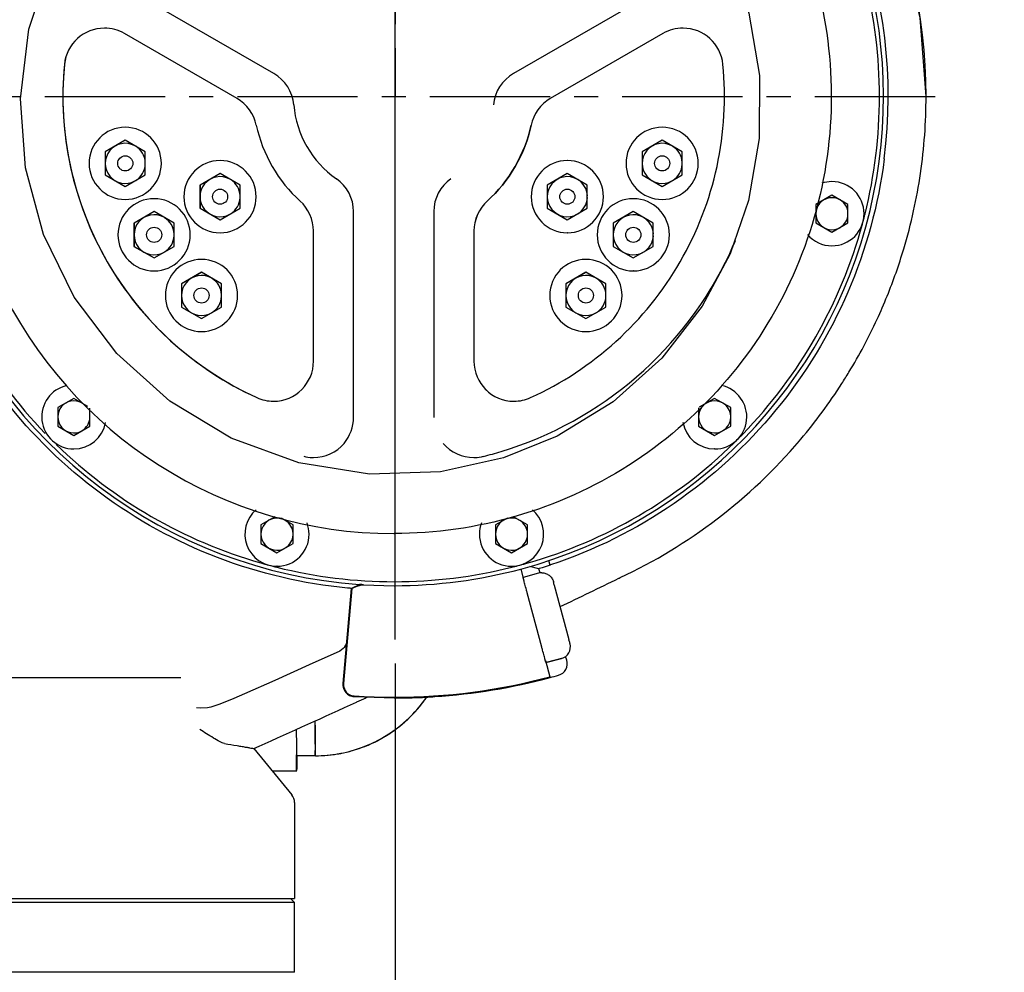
# Model space of a CAD drawing. Header units: millimetres. Extents: x 4086 to 10416, y 123 to 1549.
# Tile 103 of 256: x 7012 to 7074, y 703 to 762. Entities that reach past the tile are written whole.
import ezdxf

# ---------------------------------------------------------------- set-up
doc = ezdxf.new("R2010")
doc.units = ezdxf.units.MM
doc.linetypes.add('CENTER', pattern=[0.6, 0.375, -0.075, 0.075, -0.075])
for name, color, linetype in [('中心线', 7, 'Continuous'), ('外形图', 7, 'Continuous'), ('尺寸标注', 7, 'Continuous')]:
    doc.layers.add(name, color=color, linetype=linetype)
doc.styles.add('思源黑', font='SourceHanSansCN-Normal.ttf')
doc.dimstyles.new('尺寸标注_1_4比例中六', dxfattribs={"dimtxt": 10, "dimasz": 8, "dimexe": 2, "dimexo": 1.5, "dimgap": 1, "dimtad": 1, "dimdec": 1, "dimlfac": 4, "dimdsep": 46, "dimtxsty": '思源黑', "dimcen": 0.09, "dimadec": 0, "dimazin": 0, "dimtp": 0.01, "dimtm": 0.01, "dimtfac": 1, "dimtdec": 1, "dimtofl": 0, "dimtmove": 0, "dimatfit": 3, "dimfxl": 1, "dimtolj": 1, "dimarcsym": 0})

# ---------------------------------------------------------------- blocks, each defined once
blk = doc.blocks.new('*D637')
at = {"layer": 'Defpoints', "color": 0}
for p in [(7035.562, 723.656), (6993.033, 627.341), (6993.033, 586.627)]:
    blk.add_point(p, dxfattribs=at)
at = {"layer": '尺寸标注', "color": 0, "lineweight": -2}
for p, q in [((7035.562, 722.156), (7035.562, 584.627)), ((6993.033, 625.841), (6993.033, 584.627)), ((7027.562, 586.627), (7001.033, 586.627))]:
    blk.add_line(p, q, dxfattribs=at)
at = {"layer": '尺寸标注', "color": 0}
for points in [[(7001.033, 587.96), (7001.033, 585.293), (6993.033, 586.627)], [(7027.562, 585.293), (7027.562, 587.96), (7035.562, 586.627)]]:
    blk.add_solid(points, dxfattribs=at)
at = {"layer": '尺寸标注', "color": 0, "insert": (7014.949, 592.804), "char_height": 10, "attachment_point": 5, "style": '思源黑'}
blk.add_mtext('\\A1;170', dxfattribs=at)
blk = doc.blocks.new('*D638')
at = {"layer": 'Defpoints', "color": 0}
for p in [(7256.283, 979.882), (6993.033, 633.257), (6993.033, 567.419)]:
    blk.add_point(p, dxfattribs=at)
at = {"layer": '尺寸标注', "color": 0, "lineweight": -2}
for p, q in [((7256.283, 978.382), (7256.283, 565.419)), ((6993.033, 631.757), (6993.033, 565.419)), ((7248.283, 567.419), (7001.033, 567.419))]:
    blk.add_line(p, q, dxfattribs=at)
at = {"layer": '尺寸标注', "color": 0}
for points in [[(7001.033, 568.752), (7001.033, 566.085), (6993.033, 567.419)], [(7248.283, 566.085), (7248.283, 568.752), (7256.283, 567.419)]]:
    blk.add_solid(points, dxfattribs=at)
at = {"layer": '尺寸标注', "color": 0, "insert": (7124.658, 573.603), "char_height": 10, "attachment_point": 5, "style": '思源黑'}
blk.add_mtext('\\A1;1053', dxfattribs=at)
blk = doc.blocks.new('*D642')
at = {"layer": 'Defpoints', "color": 0}
for p in [(7068.772, 1016.257), (6856.27, 632.507), (6943.654, 632.507)]:
    blk.add_point(p, dxfattribs=at)
at = {"layer": '尺寸标注', "color": 0, "lineweight": -2}
for p, q in [((7067.272, 1016.257), (6854.27, 1016.257)), ((6856.27, 1008.257), (6856.27, 640.507)), ((6942.154, 632.507), (6854.27, 632.507))]:
    blk.add_line(p, q, dxfattribs=at)
at = {"layer": '尺寸标注', "color": 0}
for points in [[(6857.603, 1008.257), (6854.936, 1008.257), (6856.27, 1016.257)], [(6854.936, 640.507), (6857.603, 640.507), (6856.27, 632.507)]]:
    blk.add_solid(points, dxfattribs=at)
at = {"layer": '尺寸标注', "color": 0, "insert": (6850.085, 824.382), "char_height": 10, "attachment_point": 5, "rotation": 90, "style": '思源黑'}
blk.add_mtext('\\A1;1535', dxfattribs=at)

msp = doc.modelspace()

# ---------------------------------------------------------------- linework, layer by layer
at = {"layer": '中心线', "linetype": 'CENTER', "ltscale": 20}
msp.add_line((7035.501, 952.507), (7035.562, 757.501), dxfattribs=at)
at = {"layer": '外形图', "color": 7}
msp.add_line((7035.562, 723.656), (7035.562, 791.347), dxfattribs=at)
at = {"layer": '外形图', "color": 7, "linetype": 'Continuous'}
for p, q in [((7027.994, 758.932), (7016.883, 765.347)), ((7054.041, 765.347), (7042.931, 758.932)), ((7025.703, 757.37), (7018.675, 761.427)), ((7052.254, 761.427), (7045.226, 757.37)), ((7018.729, 755.584), (7018.724, 755.584)), ((7052.204, 755.584), (7052.199, 755.584)), ((7018.724, 754.777), (7017.474, 754.056)), ((7018.725, 754.775), (7017.478, 754.056)), ((7019.974, 754.056), (7018.724, 754.777)), ((7052.199, 754.777), (7050.949, 754.056)), ((7052.2, 754.775), (7050.954, 754.056)), ((7053.449, 754.056), (7052.199, 754.777)), ((7017.474, 754.056), (7017.474, 752.612)), ((7017.474, 754.056), (7017.478, 754.056)), ((7017.478, 754.056), (7017.478, 752.612)), ((7019.974, 752.612), (7019.974, 754.056)), ((7050.949, 754.056), (7050.954, 754.056)), ((7050.949, 754.056), (7050.949, 752.612)), ((7050.954, 754.056), (7050.954, 752.612)), ((7053.449, 752.612), (7053.449, 754.056)), ((7024.641, 753.507), (7024.636, 753.507)), ((7046.292, 753.507), (7046.287, 753.507)), ((7024.636, 752.701), (7023.386, 751.979)), ((7024.637, 752.699), (7023.391, 751.979)), ((7025.886, 751.979), (7024.636, 752.701)), ((7046.287, 752.701), (7045.037, 751.979)), ((7046.288, 752.699), (7045.041, 751.979)), ((7047.537, 751.979), (7046.287, 752.701)), ((7017.474, 752.612), (7018.724, 751.891)), ((7017.474, 752.612), (7017.478, 752.612)), ((7017.478, 752.612), (7018.725, 751.893)), ((7018.724, 751.891), (7019.974, 752.612)), ((7050.949, 752.612), (7050.954, 752.612)), ((7050.949, 752.612), (7052.199, 751.891)), ((7050.954, 752.612), (7052.2, 751.893)), ((7052.199, 751.891), (7053.449, 752.612)), ((7062.791, 752.196), (7062.787, 752.196)), ((7023.386, 751.979), (7023.391, 751.979)), ((7023.386, 751.979), (7023.386, 750.535)), ((7023.391, 751.979), (7023.391, 750.535)), ((7025.886, 750.535), (7025.886, 751.979)), ((7045.037, 751.979), (7045.041, 751.979)), ((7045.037, 751.979), (7045.037, 750.535)), ((7045.041, 751.979), (7045.041, 750.535)), ((7047.537, 750.535), (7047.537, 751.979)), ((7018.729, 751.084), (7018.724, 751.084)), ((7020.528, 751.132), (7020.523, 751.132)), ((7050.406, 751.132), (7050.401, 751.132)), ((7052.204, 751.084), (7052.199, 751.084)), ((7062.786, 751.35), (7061.786, 750.773)), ((7062.787, 751.349), (7061.789, 750.773)), ((7063.786, 750.773), (7062.786, 751.35)), ((7020.523, 750.326), (7019.273, 749.604)), ((7020.524, 750.324), (7019.277, 749.604)), ((7021.773, 749.604), (7020.523, 750.326)), ((7023.386, 750.535), (7024.636, 749.814)), ((7023.386, 750.535), (7023.391, 750.535)), ((7023.391, 750.535), (7024.637, 749.816)), ((7024.636, 749.814), (7025.886, 750.535)), ((7032.962, 737.497), (7032.962, 750.326)), ((7037.962, 750.326), (7037.962, 737.497)), ((7045.037, 750.535), (7046.287, 749.814)), ((7045.037, 750.535), (7045.041, 750.535)), ((7045.041, 750.535), (7046.288, 749.816)), ((7046.287, 749.814), (7047.537, 750.535)), ((7050.4, 750.326), (7049.15, 749.604)), ((7050.402, 750.324), (7049.155, 749.604)), ((7051.65, 749.604), (7050.4, 750.326)), ((7061.786, 750.773), (7061.786, 749.618)), ((7061.789, 750.196), (7061.789, 749.618)), ((7063.786, 749.618), (7063.786, 750.773)), ((7019.273, 749.604), (7019.273, 748.16)), ((7019.273, 749.604), (7019.277, 749.604)), ((7019.277, 749.604), (7019.277, 748.16)), ((7021.773, 748.16), (7021.773, 749.604)), ((7049.15, 749.604), (7049.155, 749.604)), ((7049.15, 749.604), (7049.15, 748.16)), ((7049.155, 749.604), (7049.155, 748.16)), ((7051.65, 748.16), (7051.65, 749.604)), ((7061.786, 749.618), (7061.789, 749.618)), ((7061.786, 749.618), (7062.786, 749.041)), ((7061.789, 749.618), (7062.787, 749.042)), ((7062.786, 749.041), (7063.786, 749.618)), ((7064.716, 749.654), (7064.723, 749.678)), ((7024.641, 749.007), (7024.636, 749.007)), ((7030.465, 741.007), (7030.465, 749.122)), ((7040.465, 749.122), (7040.465, 741.007)), ((7040.467, 749.122), (7040.467, 741.007)), ((7046.292, 749.007), (7046.287, 749.007)), ((7019.273, 748.16), (7020.523, 747.439)), ((7019.273, 748.16), (7019.277, 748.16)), ((7019.277, 748.16), (7020.524, 747.441)), ((7020.523, 747.439), (7021.773, 748.16)), ((7049.15, 748.16), (7050.4, 747.439)), ((7049.15, 748.16), (7049.155, 748.16)), ((7049.155, 748.16), (7050.402, 747.441)), ((7050.4, 747.439), (7051.65, 748.16)), ((7062.791, 748.196), (7062.787, 748.196)), ((7023.484, 747.349), (7023.479, 747.349)), ((7047.45, 747.349), (7047.445, 747.349)), ((7020.528, 746.632), (7020.523, 746.632)), ((7023.479, 746.542), (7022.229, 745.82)), ((7023.48, 746.54), (7022.233, 745.82)), ((7024.729, 745.82), (7023.479, 746.542)), ((7047.444, 746.542), (7046.194, 745.82)), ((7047.445, 746.54), (7046.199, 745.82)), ((7048.694, 745.82), (7047.444, 746.542)), ((7050.406, 746.632), (7050.401, 746.632)), ((7022.229, 745.82), (7022.229, 744.377)), ((7022.229, 745.82), (7022.233, 745.82)), ((7022.233, 745.82), (7022.233, 744.377)), ((7024.729, 744.377), (7024.729, 745.82)), ((7046.194, 745.82), (7046.199, 745.82)), ((7046.194, 745.82), (7046.194, 744.377)), ((7046.199, 745.82), (7046.199, 744.377)), ((7048.694, 744.377), (7048.694, 745.82)), ((7022.229, 744.377), (7023.479, 743.655)), ((7022.229, 744.377), (7022.233, 744.377)), ((7022.233, 744.377), (7023.48, 743.657)), ((7023.479, 743.655), (7024.729, 744.377)), ((7046.194, 744.377), (7047.444, 743.655)), ((7046.194, 744.377), (7046.199, 744.377)), ((7046.199, 744.377), (7047.445, 743.657)), ((7047.444, 743.655), (7048.694, 744.377)), ((7023.484, 742.849), (7023.479, 742.849)), ((7047.45, 742.849), (7047.445, 742.849)), ((7015.523, 738.686), (7014.523, 738.109)), ((7015.524, 738.685), (7014.526, 738.109)), ((7016.395, 738.183), (7015.523, 738.686)), ((7055.475, 738.686), (7054.508, 738.128)), ((7055.475, 738.685), (7054.977, 738.397)), ((7056.475, 738.109), (7055.475, 738.686)), ((7014.523, 738.109), (7014.526, 738.109)), ((7014.523, 738.109), (7014.523, 736.954)), ((7014.526, 738.109), (7014.526, 736.954)), ((7016.523, 736.954), (7016.523, 738.066)), ((7054.475, 738.097), (7054.475, 736.954)), ((7054.477, 738.1), (7054.477, 736.954)), ((7056.475, 736.954), (7056.475, 738.109)), ((7014.523, 736.954), (7015.523, 736.377)), ((7014.523, 736.954), (7014.526, 736.954)), ((7014.526, 736.954), (7015.524, 736.378)), ((7015.523, 736.377), (7016.523, 736.954)), ((7054.475, 736.954), (7054.477, 736.954)), ((7054.475, 736.954), (7055.475, 736.377)), ((7054.477, 736.954), (7055.475, 736.378)), ((7055.475, 736.377), (7056.475, 736.954)), ((7015.528, 735.531), (7015.524, 735.531)), ((7055.479, 735.531), (7055.475, 735.531)), ((7028.045, 731.292), (7027.187, 730.797)), ((7028.047, 731.292), (7027.19, 730.797)), ((7029.187, 730.797), (7028.467, 731.213)), ((7042.551, 731.225), (7041.811, 730.797)), ((7042.555, 731.225), (7041.813, 730.797)), ((7043.811, 730.797), (7042.943, 731.298)), ((7027.187, 730.797), (7027.19, 730.797)), ((7027.187, 730.797), (7027.187, 729.642)), ((7027.19, 730.797), (7027.19, 729.642)), ((7029.187, 729.642), (7029.187, 730.797)), ((7041.811, 730.797), (7041.813, 730.797)), ((7041.811, 730.797), (7041.811, 729.642)), ((7041.813, 730.797), (7041.813, 729.642)), ((7043.811, 729.642), (7043.811, 730.797)), ((7035.473, 730.257), (7035.496, 730.257)), ((7027.187, 729.642), (7028.187, 729.065)), ((7027.187, 729.642), (7027.19, 729.642)), ((7027.19, 729.642), (7028.188, 729.066)), ((7028.187, 729.065), (7029.187, 729.642)), ((7041.811, 729.642), (7042.811, 729.065)), ((7041.811, 729.642), (7041.813, 729.642)), ((7041.813, 729.642), (7042.811, 729.066)), ((7042.811, 729.065), (7043.811, 729.642)), ((7028.172, 728.159), (7028.184, 728.156)), ((7028.192, 728.22), (7028.188, 728.22)), ((7042.815, 728.22), (7042.811, 728.22)), ((7042.831, 728.158), (7042.909, 728.178)), ((7044.508, 728.068), (7043.95, 728.199)), ((7045.225, 728.292), (7045.135, 728.566)), ((7045.248, 728.299), (7045.225, 728.292)), ((7043.393, 728.046), (7043.567, 727.397)), ((7044.499, 727.785), (7043.533, 727.526)), ((7044.566, 727.879), (7044.508, 728.068)), ((7044.587, 727.812), (7044.566, 727.879)), ((7049.496, 727.468), (7049.532, 727.486)), ((7049.532, 727.486), (7049.582, 727.509)), ((7049.533, 727.486), (7049.581, 727.513)), ((7032.85, 726.855), (7033.335, 727.084)), ((7033.575, 727.068), (7035.499, 727.007)), ((7045.426, 727.249), (7045.428, 727.241)), ((7046.395, 723.633), (7045.489, 727.013)), ((7032.816, 726.84), (7032.297, 720.905)), ((7032.859, 726.836), (7032.339, 720.901)), ((7044.696, 723.18), (7043.79, 726.56)), ((7032.424, 723.212), (7032.384, 723.158)), ((7032.384, 723.158), (7032.383, 723.156)), ((7046.25, 722.37), (7046.181, 722.596)), ((7044.921, 722.343), (7045.194, 721.326)), ((7044.957, 722.214), (7045.923, 722.473)), ((7045.929, 722.473), (7044.963, 722.214)), ((7022.203, 721.257), (6969.64, 721.257)), ((7045.213, 721.285), (7045.205, 721.285)), ((7032.994, 720.091), (7035.499, 720.007)), ((7024.627, 719.632), (7024.072, 719.442)), ((7033.148, 719.752), (7033.167, 719.76)), ((7033.167, 719.76), (7033.748, 720.027)), ((7033.77, 720.065), (7033.77, 720.007)), ((7035.516, 720.007), (7035.499, 720.007)), ((7037.27, 720.007), (7035.52, 720.007)), ((7037.27, 720.049), (7037.27, 720.007)), ((7023.165, 719.402), (7023.166, 719.402)), ((7024.072, 719.442), (7023.861, 719.392)), ((7024.072, 719.442), (7024.072, 719.442)), ((7030.56, 718.579), (7030.56, 718.578)), ((7030.561, 718.322), (7030.56, 718.578)), ((7030.561, 718.322), (7030.562, 718.044)), ((7029.393, 718.052), (7029.393, 717.934)), ((7030.562, 718.044), (7030.562, 717.988)), ((7030.563, 717.696), (7030.563, 717.676)), ((7030.565, 717.392), (7030.566, 717.304)), ((7030.566, 717.304), (7030.567, 717.154)), ((7030.567, 717.154), (7030.567, 717.138)), ((7026.739, 716.857), (7027.07, 717.005)), ((7026.739, 716.857), (7029.113, 713.965)), ((7029.401, 716.413), (7029.401, 716.406)), ((7029.411, 716.545), (7029.411, 716.532)), ((7030.58, 716.407), (7029.417, 716.407)), ((7030.569, 716.838), (7030.571, 716.742)), ((7027.888, 715.457), (7029.417, 715.457)), ((7029.283, 713.489), (7029.283, 707.507)), ((6952.535, 707.507), (7029.283, 707.507)), ((7029.283, 707.257), (6956.783, 707.257)), ((7029.283, 707.257), (7029.033, 707.507)), ((7029.283, 702.907), (7029.283, 707.257)), ((7029.283, 702.907), (6956.783, 702.907))]:
    msp.add_line(p, q, dxfattribs=at)
at = {"layer": '外形图', "linetype": 'CENTER', "ltscale": 20}
msp.add_line((7001.717, 757.501), (7069.407, 757.501), dxfattribs=at)
at = {"layer": '外形图', "color": 7, "linetype": 'Continuous'}
for points in [[(7068.658, 757.507), (7068.293, 762.413), (7067.116, 767.497), (7065.154, 772.334), (7062.458, 776.803), (7059.093, 780.792), (7055.578, 783.828)], [(7054.662, 769.489), (7056.324, 766.403), (7057.616, 762.69), (7058.267, 758.822), (7058.26, 754.887), (7057.589, 751.013), (7056.446, 747.703)], [(7042.311, 734.973), (7038.39, 734.108), (7033.952, 733.959), (7029.544, 734.662), (7025.341, 736.196), (7021.505, 738.503), (7018.197, 741.482), (7015.541, 745.001), (7013.629, 748.908), (7012.505, 753.062), (7012.193, 757.36), (7012.719, 761.697), (7014.106, 765.947)], [(7056.446, 747.703), (7054.705, 744.436), (7052.191, 741.198), (7049.142, 738.464), (7045.66, 736.322), (7042.311, 734.973)], [(7032.516, 723.404), (7032.511, 723.388), (7032.488, 723.329), (7032.459, 723.27), (7032.424, 723.212)], [(7032.098, 722.936), (7030.189, 722.071), (7028.045, 721.103), (7026.161, 720.256)], [(7032.383, 723.156), (7032.316, 723.083), (7032.098, 722.936)], [(7026.161, 720.256), (7025.505, 719.973), (7024.627, 719.632)], [(7023.861, 719.392), (7023.443, 719.371), (7023.165, 719.402)]]:
    msp.add_lwpolyline(points, dxfattribs=at)
for centre in [(7018.729, 753.334), (7052.204, 753.334), (7024.641, 751.257), (7046.292, 751.257), (7020.528, 748.882), (7050.406, 748.882), (7023.484, 745.099), (7047.45, 745.099)]:
    msp.add_circle(centre, 0.471, dxfattribs=at)
for centre, radius, start, end in [((7035.533, 757.507), 33.125, 0.00015, 52.74134), ((7035.509, 757.507), 30.789, 352.74163, 48.55872), ((7035.504, 757.507), 30.5, 285.00437, 47.99484), ((7035.473, 757.507), 27.25, 140.20263, 270), ((7035.504, 757.507), 30.249, 345.98553, 14.0174), ((7017.425, 759.262), 2.5, 90.00307, 174.44012), ((7017.427, 759.262), 2.5, 89.99975, 174.44435), ((7053.504, 759.262), 2.5, 5.55988, 89.99693), ((7035.467, 757.507), 20.625, 174.44332, 245.5566), ((7026.744, 756.768), 2.5, 4.84429, 60.00554), ((7044.181, 756.768), 2.5, 119.99446, 175.15571), ((7035.462, 757.507), 6.25, 184.84989, 235.15004), ((7035.472, 757.512), 33.186, 351.67767, 359.99196), ((7018.724, 753.334), 2.25, 90.00002, 269.99998), ((7018.729, 753.334), 2.25, 270.00019, 89.99981), ((7052.199, 753.334), 2.25, 90.00002, 269.99998), ((7052.204, 753.334), 2.25, 270.00019, 89.99981), ((7018.728, 753.334), 1.25, 61.36327, 298.63673), ((7052.204, 753.334), 1.25, 61.36327, 298.63673), ((7018.728, 753.334), 1.25, 2.7292, 58.63659), ((7052.204, 753.334), 1.25, 2.7292, 58.63659), ((7018.728, 753.334), 1.25, 301.36341, 357.2708), ((7024.636, 751.257), 2.25, 90.00002, 269.99998), ((7024.641, 751.257), 2.25, 270.00019, 89.99981), ((7046.287, 751.257), 2.25, 90.00002, 269.99998), ((7046.292, 751.257), 2.25, 270.00019, 89.99981), ((7052.204, 753.334), 1.25, 301.36341, 357.2708), ((7035.562, 757.501), 33.095, 347.56033, 351.67338), ((7024.641, 751.257), 1.25, 61.36327, 298.63673), ((7024.641, 751.257), 1.25, 2.7292, 58.63659), ((7030.463, 750.327), 2.5, 359.99439, 55.15563), ((7040.462, 750.327), 2.5, 124.84437, 180.00561), ((7046.291, 751.257), 1.25, 61.36327, 298.63673), ((7046.291, 751.257), 1.25, 2.7292, 58.63659), ((7062.789, 750.182), 2.013, 90.06025, 108.43745), ((7062.791, 750.196), 2, 270.00019, 89.99981), ((7020.523, 748.882), 2.25, 90.00002, 269.99998), ((7020.528, 748.882), 2.25, 270.00019, 89.99981), ((7024.641, 751.257), 1.25, 301.36341, 357.2708), ((7046.291, 751.257), 1.25, 301.36341, 357.2708), ((7050.401, 748.882), 2.25, 90.00002, 269.99998), ((7050.406, 748.882), 2.25, 270.00019, 89.99981), ((7062.789, 750.196), 1, 61.00231, 298.99769), ((7062.789, 750.196), 1, 2.00491, 58.99774), ((7035.551, 757.494), 30.201, 345.4833, 345.98786), ((7035.514, 757.512), 33.145, 343.32383, 347.55974), ((7020.527, 748.882), 1.25, 61.36327, 298.63673), ((7020.527, 748.882), 1.25, 2.7292, 58.63659), ((7050.405, 748.882), 1.25, 61.36327, 298.63673), ((7050.405, 748.882), 1.25, 2.7292, 58.63659), ((7062.789, 750.196), 1, 301.00226, 357.99509), ((7035.584, 757.486), 30.166, 344.71934, 344.95368), ((7035.586, 757.485), 30.165, 345.00003, 345.25914), ((7035.571, 757.489), 30.18, 345.25914, 345.48327), ((7035.504, 757.507), 30.25, 195.61233, 223.97009), ((7035.504, 757.507), 30.25, 315.91021, 344.72025), ((7020.527, 748.882), 1.25, 301.36341, 357.2708), ((7050.405, 748.882), 1.25, 301.36341, 357.2708), ((7035.452, 757.513), 23.136, 334.96622, 337.15728), ((7062.787, 750.196), 2, 220.36306, 270), ((7035.461, 757.507), 23.125, 286.85159, 334.96961), ((7035.526, 757.511), 33.133, 337.93405, 343.32039), ((7023.479, 745.099), 2.25, 90.00002, 269.99998), ((7023.484, 745.099), 2.25, 270.00019, 89.99981), ((7047.445, 745.099), 2.25, 90.00002, 269.99998), ((7047.45, 745.099), 2.25, 270.00019, 89.99981), ((7035.504, 757.507), 30.5, 199.99456, 265.92497), ((7023.483, 745.099), 1.25, 61.36327, 298.63673), ((7023.483, 745.099), 1.25, 2.7292, 58.63659), ((7047.449, 745.099), 1.25, 61.36327, 298.63673), ((7047.449, 745.099), 1.25, 2.7292, 58.63659), ((7023.483, 745.099), 1.25, 301.36341, 357.2708), ((7047.449, 745.099), 1.25, 301.36341, 357.2708), ((7035.49, 757.526), 33.172, 335.20792, 337.93355), ((7035.524, 757.512), 33.135, 328.74489, 335.20509), ((7027.964, 741.007), 2.5, 270.00568, 359.99466), ((7042.965, 741.007), 2.5, 180.00534, 269.99432), ((7042.967, 741.007), 2.5, 179.99982, 269.9993), ((7035.508, 757.523), 33.154, 327.28748, 328.74226), ((7015.524, 737.531), 2, 102.68714, 269.99998), ((7055.479, 737.531), 2, 270.00019, 77.9675), ((7035.513, 757.522), 33.149, 319.8462, 327.28417), ((7015.526, 737.531), 1, 61.00231, 298.99769), ((7055.477, 737.531), 1, 61.00231, 298.99769), ((7055.477, 737.531), 1, 2.00491, 58.99774), ((7015.526, 737.531), 1, 301.00226, 357.99509), ((7055.477, 737.531), 1, 301.00226, 357.99509), ((7015.528, 737.531), 2, 270.00008, 349.91141), ((7055.475, 737.531), 2, 189.34047, 269.99994), ((7035.505, 757.505), 30.247, 314.43965, 315.91143), ((7035.51, 757.528), 33.157, 319.61171, 319.84166), ((7035.504, 757.507), 30.25, 225.84228, 254.0154), ((7030.462, 737.498), 2.501, 269.98311, 319.64813), ((7040.462, 737.496), 2.499, 220.32881, 269.98399), ((7035.503, 757.507), 30.25, 285.99454, 314.43864), ((7035.534, 757.505), 33.123, 295.09538, 319.61471), ((7030.462, 737.506), 2.509, 255.99243, 268.27055), ((7030.461, 737.487), 2.49, 268.28407, 270.00313), ((7040.461, 737.499), 2.502, 269.99743, 271.70751), ((7040.46, 737.503), 2.506, 271.73051, 284.01611), ((7035.472, 757.458), 23.075, 284.03146, 286.85926), ((7028.188, 730.22), 2, 130.63661, 269.99998), ((7028.19, 730.22), 1, 61.00231, 298.99769), ((7042.813, 730.22), 1, 61.00231, 298.99769), ((7042.815, 730.22), 2, 270.00019, 49.68935), ((7028.19, 730.22), 1, 2.00491, 58.99774), ((7042.813, 730.22), 1, 2.00491, 58.99774), ((7028.192, 730.22), 2, 270.00019, 359.9999), ((7028.19, 730.22), 1, 301.00226, 357.99509), ((7042.811, 730.22), 2, 179.99999, 269.99998), ((7042.813, 730.22), 1, 301.00226, 357.99509), ((7035.51, 757.531), 30.274, 254.01629, 255.97425), ((7035.503, 757.507), 30.25, 255.99681, 284.01858), ((7035.5, 757.517), 30.26, 284.172, 284.9796), ((7035.498, 757.527), 30.271, 284.97961, 285.99482), ((7035.48, 757.65), 30.643, 270.03596, 284.96553), ((7044.694, 727.057), 0.753, 90.03179, 104.96823), ((6721.06, 1402.122), 750.352, 295.647953, 295.957795), ((7038.514, 714.01), 14.018, 113.2689, 113.79146), ((6990.932, 712.449), 56.468, 14.94669, 15.18546), ((7031.782, 723.644), 0.774, 321.06639, 328.86001), ((7031.811, 723.626), 0.74, 328.86078, 340.09456), ((7045.735, 723.197), 0.75, 285.00136, 14.0061), ((6955.984, 699.394), 93.603, 14.8669, 15.00777), ((7045.581, 723.16), 0.908, 13.93145, 14.26893), ((7045.533, 722.151), 0.75, 285.83069, 17), ((7035.478, 757.665), 37.615, 270.03399, 284.96807), ((7035.508, 757.508), 37.5, 285.00003, 285.83063), ((7033.048, 720.84), 0.712, 175.05435, 192.14499), ((7035.507, 757.601), 37.595, 273.83022, 284.965), ((7035.499, 757.522), 37.472, 266.17097, 270.0025), ((6721.48, 1401.238), 749.373, 294.066412, 294.576339), ((7030.579, 724.832), 8.425, 281.37944, 324.54392), ((7035.516, 757.558), 37.551, 269.99947, 272.69439), ((7030.549, 724.862), 8.467, 306.85671, 323.34147), ((7030.578, 724.833), 8.427, 320.00229, 324.60574), ((7030.572, 724.837), 8.434, 323.3845, 324.60528), ((7030.599, 724.818), 8.401, 324.5057, 325.35817), ((7030.584, 724.83), 8.42, 324.54077, 325.41275), ((7030.571, 724.838), 8.435, 324.60527, 325.41997), ((7030.568, 724.844), 8.441, 310.0101, 319.99047), ((7030.571, 724.844), 8.44, 300.00925, 309.9913), ((7343.324, 718.703), 313.932, 180.11885, 180.42021), ((7030.575, 724.839), 8.434, 300.00451, 306.81246), ((7131.476, 717.908), 100.912, 180.43702, 180.60935), ((7131.793, 717.911), 101.23, 180.4373, 180.60713), ((7120.393, 717.807), 89.829, 180.42653, 180.61791), ((7030.575, 724.842), 8.436, 290.00583, 296.04591), ((7030.575, 724.842), 8.436, 290.00577, 295.98963), ((7030.58, 724.832), 8.425, 295.98918, 299.99755), ((7030.58, 724.832), 8.425, 296.04551, 299.9976), ((7167.399, 717.448), 138.003, 180.43013, 180.55096), ((7084.613, 717.452), 55.21, 180.53514, 180.85246), ((7065.053, 717.191), 35.648, 180.68938, 180.90117), ((7065.033, 717.191), 35.628, 180.68934, 180.90156), ((7047.376, 716.912), 17.969, 180.89533, 181.17066), ((7047.333, 716.911), 17.925, 180.89708, 181.17085), ((7046.17, 716.891), 16.762, 180.89011, 181.22529), ((7035.182, 716.65), 5.772, 181.16915, 181.90239), ((7063.306, 717.15), 32.738, 180.71273, 180.93226), ((7063.295, 717.149), 32.727, 180.71293, 180.93229), ((7030.577, 724.856), 8.449, 270.01621, 280.83204), ((7030.577, 724.855), 8.448, 270.015, 280.61745), ((7030.578, 724.851), 8.444, 270.01123, 279.98896), ((7030.584, 724.81), 8.403, 279.99681, 280.62999), ((7030.585, 724.805), 8.398, 280.62519, 281.37507), ((7030.583, 724.814), 8.407, 280.62996, 280.84599), ((7030.579, 724.834), 8.427, 280.84823, 285.8534), ((7030.579, 724.834), 8.427, 280.84819, 285.80736), ((7030.585, 724.808), 8.4, 280.84002, 281.37346), ((7030.58, 724.831), 8.424, 285.80726, 290.00037), ((7030.58, 724.831), 8.424, 285.85331, 290.0004), ((7166.839, 717.443), 137.442, 180.43216, 180.55111), ((7109.701, 716.888), 80.302, 180.54764, 180.71147), ((7109.698, 716.888), 80.299, 180.54764, 180.71147), ((7068.958, 716.379), 39.555, 180.70675, 181.03555), ((7068.957, 716.379), 39.554, 180.70675, 181.03556), ((6996.263, 716.282), 33.168, 358.93326, 359.325), ((6996.264, 716.282), 33.167, 358.93325, 359.325), ((6949.122, 716.888), 80.313, 359.28862, 359.45255), ((6949.125, 716.888), 80.31, 359.28862, 359.45255), ((6891.954, 717.443), 137.484, 359.44907, 359.56803), ((6891.975, 717.442), 137.462, 359.44907, 359.56793), ((7042.319, 715.901), 12.912, 181.05373, 181.48438), ((7042.318, 715.901), 12.911, 181.05372, 181.48439), ((7030.129, 715.522), 0.716, 183.31426, 183.61762), ((7016.506, 715.902), 12.921, 358.51576, 358.94704), ((7016.507, 715.902), 12.921, 358.51575, 358.94705), ((7028.533, 713.489), 0.75, 0, 39.37149)]:
    msp.add_arc(centre, radius, start, end, dxfattribs=at)
for points, knots in [([(7056.455, 774.923), (7058.092, 772.952), (7060.822, 768.52), (7062.888, 761.014), (7062.778, 753.224), (7060.496, 745.776), (7056.226, 739.261), (7050.305, 734.198), (7043.212, 730.99), (7038.058, 730.257), (7035.496, 730.257)], [0, 0, 0, 0, 777.936826, 1555.873913, 2333.812787, 3111.750064, 3889.688405, 4667.625467, 5445.562951, 6223.499938, 6223.499938, 6223.499938, 6223.499938]), ([(7014.937, 759.504), (7014.731, 757.39), (7014.98, 753.067), (7017.315, 747.028), (7021.377, 741.988), (7024.996, 739.61), (7026.93, 738.731)], [0, 0, 0, 0, 566.677738, 1133.336378, 1699.99479, 2266.671929, 2266.671929, 2266.671929, 2266.671929]), ([(7043.999, 738.731), (7045.933, 739.61), (7049.552, 741.988), (7053.614, 747.028), (7055.949, 753.067), (7056.198, 757.39), (7055.993, 759.504)], [0, 0, 0, 0, 840.634923, 1681.242067, 2521.84955, 3362.485363, 3362.485363, 3362.485363, 3362.485363]), ([(7066.051, 753.617), (7065.688, 750.77), (7064.153, 745.147), (7059.611, 737.704), (7053.189, 731.804), (7047.971, 729.207), (7045.248, 728.299)], [0, 0, 0, 0, 954.41599, 1908.829062, 2863.23273, 3817.663404, 3817.663404, 3817.663404, 3817.663404]), ([(7032.079, 726.91), (7029.319, 727.219), (7023.855, 728.597), (7016.535, 732.78), (7010.6, 738.768), (7007.855, 743.689), (7006.842, 746.275)], [0, 0, 0, 0, 756.859953, 1513.700707, 2270.541751, 3027.40253, 3027.40253, 3027.40253, 3027.40253]), ([(7045.225, 728.292), (7045.059, 728.231), (7044.839, 728.152), (7044.597, 728.1), (7044.528, 728.067), (7044.508, 728.068)], [0, 0, 0, 0, 2078.356631, 2716.963823, 2942.599748, 2942.599748, 2942.599748, 2942.599748]), ([(7043.79, 726.56), (7043.773, 726.623), (7043.74, 726.746), (7043.693, 726.925), (7043.649, 727.09), (7043.615, 727.216), (7043.592, 727.305), (7043.577, 727.361), (7043.564, 727.409), (7043.553, 727.45), (7043.546, 727.478), (7043.541, 727.497), (7043.538, 727.507), (7043.536, 727.515), (7043.534, 727.521), (7043.534, 727.524), (7043.533, 727.526), (7043.533, 727.526)], [0, 0, 0, 0, 2583.068167, 5066.443531, 7355.030851, 9360.687442, 10232.87466, 11006.413957, 11673.931093, 12228.951672, 12666.14248, 12839.189989, 12981.32163, 13092.139968, 13171.387297, 13218.926429, 13234.641582, 13234.641582, 13234.641582, 13234.641582]), ([(7044.699, 727.811), (7044.78, 727.811), (7044.943, 727.784), (7045.16, 727.669), (7045.329, 727.492), (7045.398, 727.344), (7045.42, 727.268)], [0, 0, 0, 0, 996.20687, 1991.927472, 2988.517004, 3967.917746, 3967.917746, 3967.917746, 3967.917746]), ([(7032.823, 726.84), (7032.8, 726.84), (7032.552, 726.861), (7032.303, 726.88), (7032.079, 726.91)], [0, 0, 0, 0, 189.670785, 2039.102694, 2039.102694, 2039.102694, 2039.102694]), ([(7033.578, 727.068), (7033.547, 727.07), (7033.497, 727.073), (7033.285, 727.088), (7033.335, 727.084)], [0, 0, 0, 0, 788.538099, 2048.547815, 2048.547815, 2048.547815, 2048.547815]), ([(7045.42, 727.268), (7045.421, 727.266), (7045.423, 727.259), (7045.424, 727.253), (7045.426, 727.249)], [0, 0, 0, 0, 742.767559, 2255.186553, 2255.186553, 2255.186553, 2255.186553]), ([(7032.859, 726.836), (7032.848, 726.837), (7032.84, 726.833), (7032.816, 726.843), (7032.816, 726.84)], [0, 0, 0, 0, 1534.675577, 2044.277773, 2044.277773, 2044.277773, 2044.277773]), ([(7044.957, 722.214), (7044.956, 722.214), (7044.956, 722.216), (7044.955, 722.219), (7044.954, 722.225), (7044.951, 722.233), (7044.948, 722.243), (7044.943, 722.262), (7044.936, 722.29), (7044.925, 722.33), (7044.911, 722.379), (7044.896, 722.435), (7044.872, 722.524), (7044.838, 722.65), (7044.794, 722.815), (7044.746, 722.994), (7044.713, 723.117), (7044.696, 723.18)], [0, 0, 0, 0, 17.350921, 68.577287, 153.552885, 272.129841, 424.032211, 608.835551, 1075.381346, 1667.304688, 2378.917627, 3203.318124, 4132.646973, 6269.15934, 8706.431625, 11350.594805, 14100.396491, 14100.396491, 14100.396491, 14100.396491]), ([(7046.454, 723.41), (7046.455, 723.408), (7046.457, 723.399), (7046.459, 723.39), (7046.461, 723.384)], [0, 0, 0, 0, 677.771553, 2365.97237, 2365.97237, 2365.97237, 2365.97237]), ([(7045.205, 721.285), (7045.202, 721.285), (7045.204, 721.307), (7045.196, 721.316), (7045.194, 721.326)], [0, 0, 0, 0, 604.367373, 2393.20725, 2393.20725, 2393.20725, 2393.20725]), ([(7037.281, 720.049), (7037.386, 720.054), (7037.632, 720.063), (7037.878, 720.091), (7038.02, 720.091)], [0, 0, 0, 0, 969.657168, 2289.85137, 2289.85137, 2289.85137, 2289.85137]), ([(7024.922, 717.169), (7024.812, 717.187), (7024.575, 717.306), (7024.062, 717.602), (7023.656, 717.87), (7023.37, 718.046)], [0, 0, 0, 0, 528.799369, 1233.498753, 2831.743112, 2831.743112, 2831.743112, 2831.743112]), ([(7024.922, 717.169), (7025.182, 717.127), (7025.548, 717.065), (7025.998, 716.989), (7026.259, 716.941), (7026.456, 716.912), (7026.614, 716.871), (7026.678, 716.882), (7026.74, 716.848), (7026.74, 716.857)], [0, 0, 0, 0, 2680.097135, 3762.729929, 4657.817077, 5356.874504, 5855.932084, 6153.233332, 6251.37133, 6251.37133, 6251.37133, 6251.37133]), ([(7029.398, 716.771), (7029.399, 716.68), (7029.399, 716.561), (7029.4, 716.441), (7029.401, 716.413)], [0, 0, 0, 0, 1709.716237, 2241.40651, 2241.40651, 2241.40651, 2241.40651]), ([(7029.398, 716.771), (7029.399, 716.68), (7029.399, 716.56), (7029.4, 716.44), (7029.401, 716.412)], [0, 0, 0, 0, 1709.885394, 2241.428988, 2241.428988, 2241.428988, 2241.428988]), ([(7029.411, 716.532), (7029.412, 716.521), (7029.413, 716.488), (7029.413, 716.455), (7029.415, 716.432)], [0, 0, 0, 0, 717.620071, 2243.376595, 2243.376595, 2243.376595, 2243.376595]), ([(7029.415, 716.432), (7029.414, 716.436), (7029.414, 716.445), (7029.414, 716.454), (7029.413, 716.458)], [0, 0, 0, 0, 1025.783841, 2244.660008, 2244.660008, 2244.660008, 2244.660008]), ([(7029.415, 716.433), (7029.414, 716.436), (7029.414, 716.445), (7029.414, 716.454), (7029.413, 716.458)], [0, 0, 0, 0, 1025.8955, 2244.659424, 2244.659424, 2244.659424, 2244.659424]), ([(7029.417, 716.407), (7029.415, 716.407), (7029.417, 716.421), (7029.415, 716.426), (7029.415, 716.433)], [0, 0, 0, 0, 568.627626, 2245.392303, 2245.392303, 2245.392303, 2245.392303]), ([(7029.415, 716.432), (7029.415, 716.424), (7029.417, 716.391), (7029.419, 716.422), (7029.419, 716.429)], [0, 0, 0, 0, 1204.131662, 2245.36422, 2245.36422, 2245.36422, 2245.36422]), ([(7030.575, 716.495), (7030.574, 716.511), (7030.573, 716.593), (7030.571, 716.676), (7030.571, 716.742)], [0, 0, 0, 0, 431.230939, 2259.580182, 2259.580182, 2259.580182, 2259.580182]), ([(7030.572, 716.617), (7030.573, 716.605), (7030.573, 716.564), (7030.574, 716.524), (7030.575, 716.495)], [0, 0, 0, 0, 653.542765, 2259.671777, 2259.671777, 2259.671777, 2259.671777]), ([(7030.572, 716.617), (7030.573, 716.605), (7030.573, 716.564), (7030.574, 716.524), (7030.575, 716.495)], [0, 0, 0, 0, 653.650013, 2259.672943, 2259.672943, 2259.672943, 2259.672943]), ([(7030.575, 716.495), (7030.575, 716.473), (7030.585, 716.454), (7030.572, 716.407), (7030.58, 716.407)], [0, 0, 0, 0, 1692.608751, 2262.920674, 2262.920674, 2262.920674, 2262.920674]), ([(7030.58, 716.407), (7030.572, 716.407), (7030.585, 716.454), (7030.575, 716.473), (7030.575, 716.495)], [0, 0, 0, 0, 570.521135, 2263.062727, 2263.062727, 2263.062727, 2263.062727]), ([(7029.411, 715.564), (7029.41, 715.609), (7029.405, 715.888), (7029.402, 716.166), (7029.401, 716.4)], [0, 0, 0, 0, 362.53871, 2259.664329, 2259.664329, 2259.664329, 2259.664329]), ([(7029.434, 716.406), (7029.433, 716.312), (7029.43, 716.033), (7029.428, 715.754), (7029.423, 715.569)], [0, 0, 0, 0, 755.404226, 2253.408954, 2253.408954, 2253.408954, 2253.408954]), ([(7029.411, 715.567), (7029.411, 715.557), (7029.412, 715.527), (7029.413, 715.497), (7029.415, 715.477)], [0, 0, 0, 0, 736.785328, 2267.106435, 2267.106435, 2267.106435, 2267.106435]), ([(7029.411, 715.567), (7029.411, 715.558), (7029.412, 715.529), (7029.413, 715.5), (7029.414, 715.481)], [0, 0, 0, 0, 721.121442, 2267.064632, 2267.064632, 2267.064632, 2267.064632]), ([(7029.414, 715.481), (7029.414, 715.486), (7029.413, 715.514), (7029.412, 715.542), (7029.411, 715.564)], [0, 0, 0, 0, 414.387362, 2267.751009, 2267.751009, 2267.751009, 2267.751009]), ([(7029.414, 715.481), (7029.415, 715.475), (7029.417, 715.47), (7029.415, 715.457), (7029.417, 715.457)], [0, 0, 0, 0, 1690.52744, 2268.813052, 2268.813052, 2268.813052, 2268.813052]), ([(7029.415, 715.477), (7029.415, 715.472), (7029.417, 715.468), (7029.415, 715.457), (7029.417, 715.457)], [0, 0, 0, 0, 1688.800655, 2268.855532, 2268.855532, 2268.855532, 2268.855532]), ([(7029.417, 715.457), (7029.415, 715.457), (7029.417, 715.468), (7029.415, 715.472), (7029.415, 715.477)], [0, 0, 0, 0, 567.919693, 2268.88413, 2268.88413, 2268.88413, 2268.88413])]:
    msp.add_open_spline(points, degree=3, knots=knots, dxfattribs=at)
for points in [[(7018.675, 761.427), (7018.301, 761.643), (7017.856, 761.762), (7017.425, 761.762)], [(7053.504, 761.762), (7053.073, 761.762), (7052.628, 761.643), (7052.254, 761.427)], [(7026.9, 755.716), (7026.761, 756.382), (7026.292, 757.029), (7025.703, 757.37)], [(7045.226, 757.37), (7044.637, 757.029), (7044.169, 756.382), (7044.029, 755.716)], [(7045.229, 757.37), (7044.639, 757.029), (7044.171, 756.382), (7044.031, 755.716)], [(7026.9, 755.716), (7027.273, 753.934), (7028.274, 752.199), (7029.631, 750.985)], [(7041.298, 750.985), (7042.655, 752.199), (7043.657, 753.934), (7044.029, 755.716)], [(7044.031, 755.716), (7043.659, 753.934), (7042.657, 752.199), (7041.3, 750.985)], [(7030.465, 749.122), (7030.465, 749.802), (7030.138, 750.532), (7029.631, 750.985)], [(7041.298, 750.985), (7040.791, 750.532), (7040.465, 749.802), (7040.465, 749.122)], [(7041.3, 750.985), (7040.793, 750.532), (7040.467, 749.802), (7040.467, 749.122)], [(7026.93, 738.731), (7027.251, 738.585), (7027.612, 738.507), (7027.965, 738.507)], [(7042.965, 738.507), (7043.317, 738.507), (7043.678, 738.585), (7043.999, 738.731)], [(7032.368, 735.879), (7032.74, 736.317), (7032.962, 736.923), (7032.962, 737.497)], [(7030.192, 730.22), (7030.192, 730.456), (7030.149, 730.695), (7030.066, 730.917)], [(7040.939, 730.925), (7040.855, 730.701), (7040.811, 730.459), (7040.811, 730.22)], [(7032.976, 726.887), (7033.045, 726.917), (7033.115, 726.946), (7033.185, 726.974)], [(7033.185, 726.974), (7033.279, 727.01), (7033.375, 727.046), (7033.474, 727.062)], [(7033.474, 727.062), (7033.508, 727.067), (7033.542, 727.069), (7033.575, 727.068)], [(7032.297, 720.905), (7032.289, 720.806), (7032.3, 720.704), (7032.33, 720.61)], [(7032.33, 720.61), (7032.389, 720.426), (7032.535, 720.255), (7032.708, 720.169)], [(7032.353, 720.69), (7032.385, 720.54), (7032.473, 720.394), (7032.591, 720.296)], [(7032.591, 720.296), (7032.703, 720.203), (7032.851, 720.143), (7032.997, 720.134)], [(7032.708, 720.169), (7032.797, 720.125), (7032.896, 720.098), (7032.994, 720.091)], [(7030.562, 717.988), (7030.562, 718.099), (7030.561, 718.211), (7030.561, 718.322)], [(7030.562, 717.988), (7030.562, 718.099), (7030.561, 718.211), (7030.561, 718.322)], [(7030.562, 717.988), (7030.562, 718.099), (7030.561, 718.211), (7030.561, 718.322)], [(7029.393, 717.934), (7029.394, 717.82), (7029.394, 717.705), (7029.394, 717.591)], [(7029.393, 717.934), (7029.394, 717.82), (7029.394, 717.705), (7029.394, 717.591)], [(7030.562, 717.988), (7030.562, 717.891), (7030.563, 717.793), (7030.563, 717.696)], [(7030.563, 717.676), (7030.563, 717.78), (7030.562, 717.884), (7030.562, 717.988)], [(7030.563, 717.676), (7030.563, 717.78), (7030.562, 717.884), (7030.562, 717.988)], [(7030.563, 717.677), (7030.564, 717.581), (7030.564, 717.485), (7030.565, 717.389)], [(7030.565, 717.392), (7030.564, 717.487), (7030.564, 717.581), (7030.563, 717.676)], [(7030.565, 717.392), (7030.564, 717.487), (7030.564, 717.581), (7030.563, 717.676)], [(7030.563, 717.676), (7030.564, 717.581), (7030.564, 717.487), (7030.565, 717.392)], [(7029.394, 717.591), (7029.395, 717.429), (7029.396, 717.267), (7029.396, 717.105)], [(7029.394, 717.591), (7029.395, 717.429), (7029.396, 717.267), (7029.396, 717.105)], [(7029.396, 717.105), (7029.397, 716.994), (7029.397, 716.882), (7029.398, 716.771)], [(7029.396, 717.105), (7029.397, 716.994), (7029.397, 716.882), (7029.398, 716.771)], [(7030.567, 717.138), (7030.566, 717.223), (7030.565, 717.308), (7030.565, 717.392)], [(7030.567, 717.138), (7030.566, 717.223), (7030.565, 717.308), (7030.565, 717.392)]]:
    msp.add_open_spline(points, degree=3, dxfattribs=at)

# ---------------------------------------------------------------- dimensions: what is measured, and where the dimension line sits
at = {"layer": '尺寸标注'}
dim = msp.add_linear_dim(base=(6856.27, 632.507), p1=(7068.772, 1016.257), p2=(6943.654, 632.507), angle=90, dimstyle='尺寸标注_1_4比例中六', dxfattribs=at)
dim.commit()
dim.dimension.update_dxf_attribs({"geometry": '*D642', "text_midpoint": (6850.085, 824.382)})
dim = msp.add_linear_dim(base=(6993.033, 567.419), p1=(7256.283, 979.882), p2=(6993.033, 633.257), dimstyle='尺寸标注_1_4比例中六', dxfattribs=at)
dim.commit()
dim.dimension.update_dxf_attribs({"geometry": '*D638', "text_midpoint": (7124.658, 573.603)})
dim = msp.add_linear_dim(base=(6993.033, 586.627), p1=(7035.562, 723.656), p2=(6993.033, 627.341), angle=180, text='170', dimstyle='尺寸标注_1_4比例中六', dxfattribs=at)
dim.commit()
dim.dimension.update_dxf_attribs({"geometry": '*D637', "text_midpoint": (7014.949, 586.627), "dimtype": 160})

doc.saveas('drawing.dxf')
